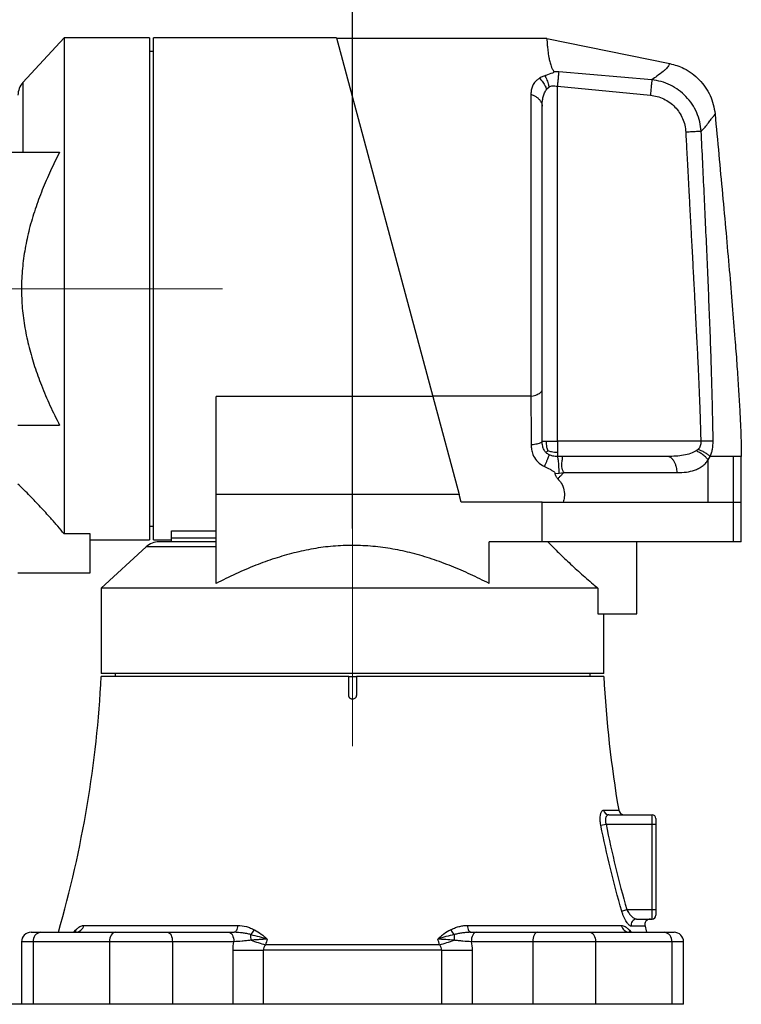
# Model space of a CAD drawing. Header units: millimetres. Extents: x 160 to 223, y 83 to 228.
# Tile 3 of 13: x 203 to 223, y 83 to 111. Entities that reach past the tile are written whole.
import ezdxf

# ---------------------------------------------------------------- set-up
doc = ezdxf.new("R2010")
doc.units = ezdxf.units.MM
doc.linetypes.add('CENTERX2', pattern=[20.32, 12.7, -2.54, 2.54, -2.54])
doc.layers.add('10', color=7, linetype='Continuous')
doc.styles.add('SLDTEXTSTYLE0', font='TXT', dxfattribs={"width": 0.7})
doc.dimstyles.new('SLDDIMSTYLE0', dxfattribs={"dimtxt": 3.950146, "dimasz": 2.5, "dimexe": 0, "dimexo": 0.0625, "dimgap": 0.987537, "dimtad": 2, "dimdec": 1, "dimlfac": 19.17, "dimrnd": 1e-09, "dimzin": 12, "dimdsep": 46, "dimtxsty": 'SLDTEXTSTYLE0', "dimsah": 1, "dimcen": 0.09, "dimadec": 0, "dimazin": 3, "dimtfac": 1, "dimtofl": 0, "dimtmove": 0, "dimatfit": 3, "dimfxl": 0, "dimfrac": 2, "dimtolj": 1, "dimtzin": 12, "dimarcsym": 0})
doc.dimstyles.new('SLDDIMSTYLE2', dxfattribs={"dimtxt": 3.950146, "dimasz": 2.5, "dimexe": 0, "dimexo": 0.0625, "dimgap": 0.987537, "dimtad": 2, "dimdec": 1, "dimlfac": 19.17, "dimrnd": 1e-09, "dimzin": 12, "dimdsep": 46, "dimtxsty": 'SLDTEXTSTYLE0', "dimsah": 1, "dimcen": 0.09, "dimadec": 0, "dimazin": 3, "dimtfac": 1, "dimtdec": 1, "dimtofl": 0, "dimtmove": 0, "dimatfit": 3, "dimfxl": 0, "dimfrac": 2, "dimtolj": 1, "dimtzin": 12, "dimarcsym": 0})

# ---------------------------------------------------------------- blocks, each defined once
blk = doc.blocks.new('_D')
at = {"layer": '10'}
for p, q in [((203.074, 103.189), (177.659, 103.189)), ((179.659, 103.189), (179.659, 83.491)), ((203.543, 83.491), (177.659, 83.491))]:
    blk.add_line(p, q, dxfattribs=at)
for points in [[(179.659, 103.189), (179.309, 100.689), (180.009, 100.689)], [(179.659, 83.491), (180.009, 85.991), (179.309, 85.991)]]:
    blk.add_solid(points, dxfattribs=at)
at = {"layer": '10', "insert": (174.884, 89.527), "char_height": 3.7042, "attachment_point": 1, "rotation": 90, "style": 'SLDTEXTSTYLE0'}
blk.add_mtext('377.6', dxfattribs=at)
blk = doc.blocks.new('_D_4')
at = {"layer": '10'}
for p, q in [((199.842, 206.588), (199.842, 176.496)), ((212.649, 96.593), (212.649, 180.496)), ((199.842, 178.496), (189.878, 178.496)), ((199.842, 178.496), (212.649, 178.496))]:
    blk.add_line(p, q, dxfattribs=at)
for points in [[(199.842, 178.496), (202.342, 178.146), (202.342, 178.846)], [(212.649, 178.496), (210.149, 178.846), (210.149, 178.146)]]:
    blk.add_solid(points, dxfattribs=at)
at = {"layer": '10', "insert": (189.878, 183.271), "char_height": 3.7042, "attachment_point": 1, "style": 'SLDTEXTSTYLE0'}
blk.add_mtext('245.5', dxfattribs=at)

msp = doc.modelspace()

# ---------------------------------------------------------------- linework, layer by layer
at = {"color": 7, "linetype": 'Continuous', "lineweight": 25}
for p, q in [((204.71988, 110.10041), (203.58316, 108.86787)), ((207.0673, 110.10041), (204.71988, 110.10041)), ((204.71988, 110.10041), (204.71988, 96.43787)), ((207.0673, 110.10041), (207.0673, 96.27672)), ((212.20913, 110.10041), (207.17163, 110.10041)), ((207.17163, 103.18857), (207.17163, 110.10041)), ((212.20913, 110.10041), (214.85697, 100.21853)), ((217.99356, 110.07432), (212.21612, 110.07432)), ((217.99356, 110.07432), (221.3735, 109.38746)), ((207.17163, 109.72221), (207.0673, 109.72221)), ((218.31919, 109.15645), (218.1893, 109.1621)), ((220.88321, 108.94367), (218.31919, 109.15645)), ((203.58316, 108.86787), (203.58316, 106.94443)), ((217.98491, 108.68064), (218.05353, 108.7481)), ((218.28253, 98.98929), (218.28253, 108.76484)), ((218.28253, 108.76484), (220.84109, 108.5183)), ((202.13772, 106.94443), (204.58998, 106.94443)), ((207.17163, 96.27672), (207.17163, 103.18857)), ((214.85697, 100.21853), (208.89307, 100.21853)), ((208.89307, 97.52868), (208.89307, 100.21853)), ((217.55587, 100.22973), (214.85397, 100.22973)), ((214.85697, 100.21853), (215.57772, 97.52868)), ((203.44497, 99.4327), (204.58998, 99.4327)), ((222.22777, 98.98929), (218.28253, 98.98929)), ((222.15427, 98.76726), (222.10491, 98.72571)), ((218.42432, 98.57198), (218.28253, 98.57198)), ((222.43346, 98.47676), (222.48695, 98.57198)), ((222.43346, 97.31689), (222.43346, 98.47676)), ((223.13052, 97.31689), (223.13052, 98.57198)), ((223.34252, 97.31689), (223.34252, 98.57198)), ((218.33122, 98.1131), (218.46429, 98.12776)), ((218.22044, 98.1068), (218.33122, 98.1131)), ((215.57772, 97.52868), (208.89307, 97.52868)), ((208.89307, 95.07642), (208.89307, 97.52868)), ((215.63446, 97.31689), (215.57772, 97.52868)), ((217.86542, 97.31689), (215.63446, 97.31689)), ((217.86542, 96.22143), (217.86542, 97.31689)), ((217.86542, 97.31689), (223.1307, 97.31689)), ((223.1307, 96.22143), (223.1307, 97.31689)), ((223.1307, 97.31689), (223.34273, 97.31689)), ((223.34273, 96.22143), (223.34273, 97.31689)), ((207.0673, 96.65492), (207.17163, 96.65492)), ((207.67241, 96.32735), (207.67241, 96.52841)), ((207.67241, 96.52841), (208.89307, 96.52841)), ((205.42724, 96.43787), (204.71988, 96.43787)), ((205.42724, 95.37036), (205.42724, 96.43787)), ((205.42724, 96.27672), (207.0673, 96.27672)), ((207.17163, 96.27672), (207.67241, 96.27672)), ((207.67241, 96.22143), (207.67241, 96.32735)), ((208.89307, 96.32735), (207.67241, 96.32735)), ((206.96963, 96.08325), (205.73709, 94.94652)), ((208.89307, 96.08325), (206.96963, 96.08325)), ((208.89307, 96.22143), (207.32329, 96.22143)), ((217.86542, 96.22143), (216.4048, 96.22143)), ((216.4048, 95.07642), (216.4048, 96.22143)), ((223.1307, 96.22143), (217.86542, 96.22143)), ((220.46714, 94.23917), (220.46714, 96.22143)), ((223.34273, 96.22143), (223.1307, 96.22143)), ((203.44497, 95.37036), (205.42724, 95.37036)), ((205.73709, 94.94652), (205.73709, 92.5991)), ((219.39964, 94.94652), (205.73709, 94.94652)), ((219.39964, 94.94652), (219.39964, 94.23917)), ((219.39964, 94.23917), (220.46714, 94.23917)), ((219.56078, 92.5991), (219.56078, 94.23917)), ((212.64894, 92.5991), (205.73709, 92.5991)), ((212.54461, 92.51564), (205.73709, 92.51564)), ((206.11529, 92.5991), (206.11529, 92.51564)), ((212.54461, 92.51564), (212.75327, 92.51564)), ((219.56078, 92.5991), (212.64894, 92.5991)), ((219.56078, 92.51564), (212.75327, 92.51564)), ((219.18258, 92.51564), (219.18258, 92.5991)), ((219.55672, 88.83761), (219.97057, 88.83761)), ((219.70224, 88.70761), (220.89098, 88.70761)), ((220.89098, 88.44678), (220.89098, 88.70761)), ((219.48021, 88.41819), (219.62231, 88.44678)), ((219.62231, 88.44678), (220.89098, 88.44678)), ((220.89098, 88.44678), (220.99531, 88.44678)), ((220.89098, 86.09936), (220.89098, 88.44678)), ((220.99531, 88.60328), (220.99531, 88.44678)), ((220.99531, 88.44678), (220.99531, 86.09936)), ((220.05265, 86.05898), (220.19381, 86.09936)), ((220.19381, 86.09936), (220.89098, 86.09936)), ((220.89098, 86.09936), (220.99531, 86.09936)), ((220.89098, 85.83854), (220.89098, 86.09936)), ((220.99531, 86.09936), (220.99531, 85.94287)), ((205.25608, 85.6636), (209.49256, 85.6636)), ((215.80531, 85.6636), (220.04179, 85.6636)), ((220.46127, 85.83854), (220.89098, 85.83854)), ((203.80395, 85.47339), (204.07024, 85.47339)), ((204.07024, 85.47339), (206.12108, 85.47339)), ((204.98316, 85.47339), (205.04042, 85.54112)), ((206.12108, 85.47339), (207.56286, 85.47339)), ((207.56286, 85.47339), (209.25171, 85.47339)), ((216.04616, 85.47339), (217.73501, 85.47339)), ((217.73501, 85.47339), (219.17679, 85.47339)), ((219.17679, 85.47339), (221.22763, 85.47339)), ((220.25745, 85.54112), (220.3147, 85.47339)), ((220.69418, 85.63956), (220.3177, 85.63956)), ((221.22763, 85.47339), (221.49392, 85.47339)), ((203.54312, 85.21256), (203.54312, 83.49112)), ((203.86268, 85.21256), (203.54312, 85.21256)), ((205.96314, 85.21256), (203.86268, 85.21256)), ((203.86268, 85.21256), (203.86268, 83.49112)), ((205.96314, 85.21256), (205.96314, 83.49112)), ((207.69328, 85.21256), (205.96314, 85.21256)), ((207.69328, 85.21256), (207.69328, 83.49112)), ((209.38212, 85.21256), (207.69328, 85.21256)), ((215.04447, 85.12918), (210.2534, 85.12918)), ((217.6046, 85.21256), (215.91575, 85.21256)), ((219.33473, 85.21256), (217.6046, 85.21256)), ((217.6046, 85.21256), (217.6046, 83.49112)), ((219.33473, 85.21256), (219.33473, 83.49112)), ((221.43519, 85.21256), (219.33473, 85.21256)), ((221.43519, 85.21256), (221.43519, 83.49112)), ((221.75475, 85.21256), (221.43519, 85.21256)), ((221.75475, 83.49112), (221.75475, 85.21256)), ((209.36149, 83.49112), (209.36149, 84.97906)), ((209.36149, 84.97906), (210.19478, 84.97906)), ((210.19478, 84.97906), (210.19478, 83.49112)), ((215.10309, 84.97906), (210.19478, 84.97906)), ((215.10309, 83.49112), (215.10309, 84.97906)), ((215.10309, 84.97906), (215.93638, 84.97906)), ((215.93638, 84.97906), (215.93638, 83.49112)), ((203.86268, 83.49112), (203.54312, 83.49112)), ((205.96314, 83.49112), (203.86268, 83.49112)), ((207.69328, 83.49112), (205.96314, 83.49112)), ((209.36149, 83.49112), (207.69328, 83.49112)), ((210.19478, 83.49112), (209.36149, 83.49112)), ((215.10309, 83.49112), (210.19478, 83.49112)), ((215.93638, 83.49112), (215.10309, 83.49112)), ((217.6046, 83.49112), (215.93638, 83.49112)), ((219.33473, 83.49112), (217.6046, 83.49112)), ((221.43519, 83.49112), (219.33473, 83.49112)), ((221.75475, 83.49112), (221.43519, 83.49112))]:
    msp.add_line(p, q, dxfattribs=at)
at = {"color": 7, "linetype": 'Continuous', "lineweight": 25, "flags": 128}
for points in [[(209.49256, 85.6636), (209.4868, 85.62401), (209.4786, 85.5873), (209.46818, 85.55445), (209.45581, 85.52631), (209.44183, 85.50362), (209.42659, 85.48697), (209.4105, 85.4768), (209.39397, 85.47339)], [(215.80531, 85.6636), (215.81108, 85.62401), (215.81928, 85.5873), (215.82969, 85.55445), (215.84206, 85.52631), (215.85604, 85.50362), (215.87128, 85.48697), (215.88737, 85.4768), (215.9039, 85.47339)], [(206.12108, 85.47339), (206.09027, 85.46837), (206.06064, 85.45353), (206.03334, 85.42943), (206.0094, 85.39699), (205.98976, 85.35747), (205.97516, 85.31237), (205.96618, 85.26345), (205.96314, 85.21256)], [(207.56286, 85.47339), (207.58831, 85.46837), (207.61277, 85.45353), (207.63532, 85.42943), (207.65508, 85.39699), (207.6713, 85.35747), (207.68335, 85.31237), (207.69077, 85.26345), (207.69328, 85.21256)], [(209.25171, 85.47339), (209.27715, 85.46837), (209.30162, 85.45353), (209.32416, 85.42943), (209.34393, 85.39699), (209.36014, 85.35747), (209.37219, 85.31237), (209.37962, 85.26345), (209.38212, 85.21256)], [(216.04616, 85.47339), (216.02072, 85.46837), (215.99625, 85.45353), (215.97371, 85.42943), (215.95395, 85.39699), (215.93773, 85.35747), (215.92568, 85.31237), (215.91826, 85.26345), (215.91575, 85.21256)], [(217.73501, 85.47339), (217.70957, 85.46837), (217.6851, 85.45353), (217.66255, 85.42943), (217.64279, 85.39699), (217.62657, 85.35747), (217.61452, 85.31237), (217.6071, 85.26345), (217.6046, 85.21256)], [(219.17679, 85.47339), (219.2076, 85.46837), (219.23723, 85.45353), (219.26454, 85.42943), (219.28847, 85.39699), (219.30811, 85.35747), (219.32271, 85.31237), (219.3317, 85.26345), (219.33473, 85.21256)]]:
    msp.add_lwpolyline(points, dxfattribs=at)
at = {"color": 7, "linetype": 'Continuous', "lineweight": 25}
for centre, radius, start, end in [((203.96662, 108.51421), 0.52165, 137.315764, 180), ((207.32329, 95.69978), 0.52165, 90, 132.684236), ((174.48018, 94.13635), 31.2989, 343.931775, 357.031795), ((250.81769, 94.13635), 31.2989, 182.968205, 189.746827), ((219.70577, 88.85801), 0.15044, 187.793491, 268.653268), ((220.12481, 88.8641), 0.15649, 189.746827, 270), ((220.89098, 88.60328), 0.10433, 0, 90), ((220.89098, 85.94287), 0.10433, 270, 0), ((205.01808, 85.71725), 0.24396, 271.661478, 347.297898), ((220.27979, 85.71725), 0.24396, 192.702102, 268.338522), ((220.46639, 85.68356), 0.15506, 91.89271, 196.483995), ((220.8448, 85.68204), 0.15649, 90, 195.751906), ((203.80395, 85.21256), 0.26082, 90, 180), ((204.10029, 85.23647), 0.23881, 97.227907, 185.746371), ((204.8466, 85.56021), 0.19476, 333.041193, 354.375206), ((209.53023, 85.76603), 0.47581, 312.040038, 331.791191), ((208.23, 85.24072), 1.62796, 0.535503, 6.062554), ((215.76764, 85.76603), 0.47581, 208.208809, 227.959962), ((217.06787, 85.24072), 1.62796, 173.937446, 179.464497), ((220.45128, 85.56021), 0.19476, 185.624794, 206.958807), ((250.81769, 94.13635), 31.2989, 195.751906, 196.068225), ((221.19758, 85.23647), 0.23881, 354.253629, 82.772093), ((221.49392, 85.21256), 0.26082, 0, 90), ((211.64577, 90.15425), 5.21441, 249.94803, 254.512789), ((213.6521, 90.15425), 5.21441, 285.487211, 290.05197)]:
    msp.add_arc(centre, radius, start, end, dxfattribs=at)
for points, knots in [([(217.99356, 110.07432), (217.99373, 110.07031), (217.99407, 110.06227), (217.99829, 109.99729), (218.00593, 109.89375), (218.02019, 109.74745), (218.04203, 109.59011), (218.07234, 109.44243), (218.10359, 109.33723), (218.14093, 109.24266), (218.17311, 109.18903), (218.18925, 109.16213)], [0, 0, 0, 0, 0.14878041, 0.29847371, 0.44725528, 0.59696554, 0.75035367, 0.82778849, 0.90519242, 0.9524614, 1, 1, 1, 1]), ([(221.3735, 109.38746), (221.37013, 109.38209), (221.36505, 109.374), (221.34173, 109.32574), (221.31257, 109.2808), (221.2598, 109.22994), (221.1705, 109.15387), (221.05462, 109.05956), (220.93053, 108.97567), (220.88321, 108.94367)], [0, 0, 0, 0, 0.22183177, 0.33355421, 0.44524112, 0.55072404, 0.65623003, 0.86889576, 1, 1, 1, 1]), ([(221.3735, 109.38746), (221.44056, 109.3711), (221.57467, 109.33838), (221.78304, 109.24906), (221.99268, 109.1209), (222.1924, 108.9468), (222.35966, 108.74128), (222.48995, 108.51094), (222.58212, 108.26188), (222.60732, 108.08753), (222.61992, 108.00035)], [0, 0, 0, 0, 0.10362275, 0.20724551, 0.33937126, 0.47149701, 0.60362275, 0.7357485, 0.86787425, 1, 1, 1, 1]), ([(217.78964, 108.98398), (217.76349, 108.96631), (217.71048, 108.93049), (217.64369, 108.85717), (217.59135, 108.76468), (217.56072, 108.65534), (217.55745, 108.57856), (217.55587, 108.54141)], [0, 0, 0, 0, 0.15451525, 0.31324525, 0.54294704, 0.77889815, 1, 1, 1, 1]), ([(217.93964, 109.04995), (217.92188, 109.04403), (217.8856, 109.03193), (217.83524, 109.00985), (217.8049, 108.99263), (217.78964, 108.98398)], [0, 0, 0, 0, 0.322913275, 0.659655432, 1, 1, 1, 1]), ([(217.78964, 108.98398), (217.81484, 108.9579), (217.87052, 108.90026), (217.94048, 108.79545), (217.97092, 108.71677), (217.98491, 108.68064)], [0, 0, 0, 0, 0.30882658, 0.68256302, 1, 1, 1, 1]), ([(217.93952, 109.04991), (217.95435, 109.02271), (217.98974, 108.95784), (218.02717, 108.85186), (218.04641, 108.77613), (218.05353, 108.7481)], [0, 0, 0, 0, 0.31256631, 0.74553481, 1, 1, 1, 1]), ([(218.18934, 109.1621), (218.19007, 109.16048), (218.19153, 109.15725), (218.18902, 109.15117), (218.17649, 109.14012), (218.10187, 109.10883), (218.01403, 109.08271), (217.94853, 109.05385), (217.93953, 109.04988)], [0, 0, 0, 0, 0.02894557, 0.05781035, 0.1066721, 0.24886556, 0.89680495, 1, 1, 1, 1]), ([(218.31919, 109.15645), (218.3173, 109.13632), (218.31321, 109.09261), (218.30391, 108.9932), (218.29342, 108.88118), (218.28597, 108.80154), (218.28253, 108.76484)], [0, 0, 0, 0, 0.23032922, 0.5, 0.76967078, 1, 1, 1, 1]), ([(218.05353, 108.7481), (218.06888, 108.7545), (218.10023, 108.76758), (218.17769, 108.77722), (218.23951, 108.76992), (218.28253, 108.76484)], [0, 0, 0, 0, 0.22584007, 0.46130068, 1, 1, 1, 1]), ([(220.88321, 108.94367), (220.88159, 108.92732), (220.87804, 108.89151), (220.86745, 108.78451), (220.85474, 108.65618), (220.84537, 108.56152), (220.84109, 108.5183)], [0, 0, 0, 0, 0.22828105, 0.5, 0.77171895, 1, 1, 1, 1]), ([(222.24119, 107.5213), (222.23098, 107.60957), (222.21057, 107.78605), (222.12271, 108.03988), (221.99521, 108.2757), (221.82698, 108.48584), (221.62496, 108.6632), (221.39504, 108.80141), (221.14589, 108.90069), (220.97063, 108.92937), (220.88321, 108.94367)], [0, 0, 0, 0, 0.12471589, 0.24936084, 0.37491314, 0.50004474, 0.62565531, 0.75067576, 0.87563785, 1, 1, 1, 1]), ([(217.55587, 108.54141), (217.55574, 108.40244), (217.5555, 108.13949), (217.55523, 107.7034), (217.55562, 107.25593), (217.55587, 106.77949), (217.55548, 106.27857), (217.55522, 105.75614), (217.55561, 105.21609), (217.55587, 104.66196), (217.55549, 104.0977), (217.55522, 103.52714), (217.5556, 102.95424), (217.55588, 102.383), (217.55548, 101.82143), (217.55535, 101.27351), (217.55573, 100.74095), (217.55582, 100.40005), (217.55587, 100.22973)], [0, 0, 0, 0, 0.06981019, 0.13209741, 0.19438462, 0.25667119, 0.31895775, 0.38124431, 0.44353086, 0.50581737, 0.56810388, 0.63039038, 0.69267689, 0.7549634, 0.81724991, 0.87813291, 0.93911699, 1, 1, 1, 1]), ([(217.55587, 108.54141), (217.56124, 108.53975), (217.59497, 108.52934), (217.65528, 108.50312), (217.72884, 108.4557), (217.79004, 108.39849), (217.83374, 108.33672), (217.86027, 108.27569), (217.86364, 108.23564), (217.86521, 108.217)], [0, 0, 0, 0, 0.031572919, 0.198513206, 0.375055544, 0.551597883, 0.718538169, 0.868985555, 1, 1, 1, 1]), ([(217.86521, 108.217), (217.86647, 108.26103), (217.86887, 108.34572), (217.89183, 108.46979), (217.92542, 108.5838), (217.96585, 108.64962), (217.98491, 108.68064)], [0, 0, 0, 0, 0.28427415, 0.5467744, 0.78640292, 1, 1, 1, 1]), ([(220.84109, 108.5183), (220.90482, 108.50887), (221.03176, 108.49008), (221.21219, 108.4202), (221.37799, 108.32243), (221.52293, 108.19515), (221.64335, 108.04441), (221.73336, 107.87419), (221.7949, 107.69068), (221.8078, 107.563), (221.81428, 107.49891)], [0, 0, 0, 0, 0.12554671, 0.25003642, 0.37515199, 0.49993831, 0.62472157, 0.74994352, 0.87448012, 1, 1, 1, 1]), ([(217.86521, 100.40906), (217.86521, 100.57314), (217.86521, 100.90168), (217.86521, 101.41582), (217.86521, 101.94078), (217.86521, 102.47442), (217.86521, 103.01296), (217.86521, 103.55314), (217.86521, 104.09081), (217.86521, 104.62177), (217.86521, 105.14278), (217.86521, 105.65048), (217.86521, 106.14128), (217.86521, 106.61102), (217.86521, 107.05714), (217.86521, 107.47586), (217.86521, 107.8676), (217.86521, 108.10062), (217.86521, 108.217)], [0, 0, 0, 0, 0.06242905, 0.12500291, 0.18756941, 0.25000003, 0.31242464, 0.37500001, 0.43756939, 0.49999999, 0.56242459, 0.62499997, 0.68756935, 0.74999995, 0.81242458, 0.87499707, 0.93756796, 1, 1, 1, 1]), ([(222.24119, 107.5213), (222.27752, 107.56001), (222.3513, 107.63861), (222.43882, 107.75604), (222.51426, 107.8607), (222.56094, 107.9214), (222.58038, 107.93942), (222.58485, 107.94226), (222.58485, 107.94226)], [0, 0, 0, 0, 0.219399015, 0.445486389, 0.671598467, 0.897211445, 0.999998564, 1, 1, 1, 1]), ([(222.58485, 107.94226), (222.58485, 107.94226), (222.59582, 107.96128), (222.61402, 107.99229), (222.61795, 107.99766), (222.61992, 108.00035)], [0, 0, 0, 0, 0.000002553, 0.499283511, 1, 1, 1, 1]), ([(222.61992, 108.00035), (222.65478, 107.62885), (222.72389, 106.89253), (222.82491, 105.80117), (222.92133, 104.73946), (223.01158, 103.71717), (223.09414, 102.7441), (223.16281, 101.88851), (223.21801, 101.14975), (223.26078, 100.52554), (223.29558, 99.95329), (223.32121, 99.43774), (223.33856, 98.98362), (223.34127, 98.70181), (223.34252, 98.57198)], [0, 0, 0, 0, 0.118351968, 0.234583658, 0.347649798, 0.45650552, 0.560106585, 0.657409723, 0.728765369, 0.795085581, 0.855867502, 0.910610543, 0.958817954, 1, 1, 1, 1]), ([(222.24119, 107.5213), (222.22479, 107.52044), (222.18887, 107.51856), (222.08149, 107.51293), (221.95267, 107.50617), (221.85766, 107.50118), (221.81428, 107.49891)], [0, 0, 0, 0, 0.228277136, 0.5, 0.771722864, 1, 1, 1, 1]), ([(221.81428, 107.49891), (221.81878, 107.41322), (221.82829, 107.23236), (221.84339, 106.94686), (221.86005, 106.63293), (221.87828, 106.29057), (221.89807, 105.91978), (221.91977, 105.51431), (221.94251, 105.09024), (221.96521, 104.66638), (221.98615, 104.27494), (222.0048, 103.92579), (222.02077, 103.62608), (222.03603, 103.33899), (222.05309, 103.01613), (222.07223, 102.65025), (222.09181, 102.27089), (222.10968, 101.91917), (222.12583, 101.59507), (222.14141, 101.27554), (222.15804, 100.9232), (222.1762, 100.51808), (222.19399, 100.08957), (222.209, 99.68136), (222.22055, 99.3198), (222.22548, 99.09427), (222.22777, 98.98929)], [0, 0, 0, 0, 0.03021462, 0.06377117, 0.10066966, 0.14091007, 0.18449242, 0.23141671, 0.28388675, 0.33402877, 0.38087902, 0.42191771, 0.45714484, 0.4865604, 0.52315159, 0.57098542, 0.6155703, 0.65690625, 0.6949933, 0.72983148, 0.7695537, 0.81919352, 0.87262499, 0.92056896, 0.96302668, 1, 1, 1, 1]), ([(222.56873, 98.9957), (222.55771, 99.56662), (222.5357, 100.70645), (222.47268, 102.41344), (222.40138, 104.11713), (222.32297, 105.81949), (222.26845, 106.95409), (222.24119, 107.5213)], [0, 0, 0, 0, 0.20075867, 0.40080372, 0.60062758, 0.80034385, 1, 1, 1, 1]), ([(204.58998, 106.94443), (204.50545, 106.77476), (204.33628, 106.43519), (204.11104, 105.91237), (203.91353, 105.37877), (203.75247, 104.84003), (203.63426, 104.29643), (203.5614, 103.75077), (203.53422, 103.20106), (203.55615, 102.65226), (203.62888, 102.10857), (203.74487, 101.57237), (203.89867, 101.04554), (204.09199, 100.51237), (204.32111, 99.97353), (204.50035, 99.61298), (204.58998, 99.4327)], [0, 0, 0, 0, 0.07222735, 0.144555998, 0.216816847, 0.288951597, 0.358652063, 0.428597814, 0.498498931, 0.56813831, 0.637602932, 0.707266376, 0.777010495, 0.84658542, 0.923286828, 1, 1, 1, 1]), ([(217.55587, 100.22973), (217.56124, 100.23065), (217.59497, 100.23641), (217.65528, 100.2509), (217.72884, 100.27711), (217.79004, 100.30873), (217.83374, 100.34288), (217.86027, 100.37661), (217.86364, 100.39875), (217.86521, 100.40906)], [0, 0, 0, 0, 0.03157292, 0.19851321, 0.37505554, 0.55159788, 0.71853817, 0.86898556, 1, 1, 1, 1]), ([(217.86521, 98.98929), (217.86521, 99.1518), (217.86521, 99.47636), (217.86521, 99.95139), (217.86521, 100.25636), (217.86521, 100.40906)], [0, 0, 0, 0, 0.33364606, 0.66635394, 1, 1, 1, 1]), ([(217.55587, 100.22973), (217.55661, 100.03398), (217.55778, 99.72106), (217.5592, 99.27278), (217.55994, 99.02357), (217.56031, 98.89874)], [0, 0, 0, 0, 0.45467847, 0.726828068, 1, 1, 1, 1]), ([(217.56031, 98.89874), (217.56419, 98.89908), (217.59635, 98.90192), (217.65529, 98.90909), (217.72884, 98.92239), (217.79004, 98.93842), (217.83374, 98.95574), (217.86027, 98.97284), (217.86364, 98.98407), (217.86521, 98.98929)], [0, 0, 0, 0, 0.02308923, 0.19149196, 0.36958086, 0.54766976, 0.71607249, 0.86783783, 1, 1, 1, 1]), ([(218.06049, 98.61707), (218.0314, 98.6345), (217.97301, 98.66949), (217.91086, 98.75529), (217.8715, 98.86354), (217.86743, 98.9449), (217.86521, 98.98929)], [0, 0, 0, 0, 0.21977888, 0.44105389, 0.6949699, 1, 1, 1, 1]), ([(217.86521, 98.98929), (217.86929, 98.98929), (217.87518, 98.98929), (217.92178, 98.98929), (217.95592, 98.98929), (217.97261, 98.98929)], [0, 0, 0, 0, 0.53462891, 0.77246848, 1, 1, 1, 1]), ([(217.97261, 98.98929), (217.99196, 98.98929), (218.03152, 98.98929), (218.13522, 98.98929), (218.22228, 98.98929), (218.28253, 98.98929)], [0, 0, 0, 0, 0.227531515, 0.465371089, 1, 1, 1, 1]), ([(217.97261, 98.98929), (217.97474, 98.93537), (217.97837, 98.84328), (218.01082, 98.76392), (218.02427, 98.73103)], [0, 0, 0, 0, 0.58550319, 1, 1, 1, 1]), ([(218.28253, 98.98929), (218.28253, 98.92904), (218.28253, 98.84198), (218.28253, 98.73828), (218.28253, 98.69872), (218.28253, 98.67938)], [0, 0, 0, 0, 0.534628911, 0.772468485, 1, 1, 1, 1]), ([(222.22777, 98.98929), (222.22769, 98.9672), (222.22753, 98.92463), (222.21454, 98.86402), (222.19081, 98.81014), (222.16647, 98.78157), (222.15427, 98.76726)], [0, 0, 0, 0, 0.26889258, 0.5181315, 0.75862549, 1, 1, 1, 1]), ([(222.56873, 98.9957), (222.54778, 98.9953), (222.50262, 98.99446), (222.41572, 98.99282), (222.32223, 98.99107), (222.25771, 98.98986), (222.22777, 98.98929)], [0, 0, 0, 0, 0.23202326, 0.5, 0.76797674, 1, 1, 1, 1]), ([(222.48695, 98.57198), (222.50016, 98.60395), (222.52656, 98.66788), (222.56162, 98.80865), (222.56589, 98.92111), (222.56873, 98.9957)], [0, 0, 0, 0, 0.25195868, 0.50384872, 1, 1, 1, 1]), ([(217.56031, 98.89874), (217.5625, 98.85319), (217.56687, 98.76217), (217.6086, 98.60923), (217.70012, 98.4527), (217.8229, 98.34901), (217.90417, 98.30877), (217.92568, 98.29812)], [0, 0, 0, 0, 0.18580548, 0.37126895, 0.63763435, 0.90409786, 1, 1, 1, 1]), ([(217.97261, 98.67938), (217.97474, 98.6815), (217.97837, 98.68514), (218.01082, 98.71758), (218.02427, 98.73103)], [0, 0, 0, 0, 0.58550319, 1, 1, 1, 1]), ([(218.28253, 98.67938), (218.22861, 98.6815), (218.13652, 98.68514), (218.05716, 98.71758), (218.02427, 98.73103)], [0, 0, 0, 0, 0.58550319, 1, 1, 1, 1]), ([(218.28253, 98.67938), (218.28253, 98.66268), (218.28253, 98.62854), (218.28253, 98.58195), (218.28253, 98.57605), (218.28253, 98.57198)], [0, 0, 0, 0, 0.22753152, 0.46537109, 1, 1, 1, 1]), ([(222.10491, 98.72571), (222.05357, 98.69888), (221.94302, 98.64109), (221.7488, 98.60256), (221.53683, 98.57591), (221.38977, 98.57331), (221.31404, 98.57198)], [0, 0, 0, 0, 0.21012968, 0.45239473, 0.71803961, 1, 1, 1, 1]), ([(222.43346, 98.47676), (222.41477, 98.49928), (222.37434, 98.54796), (222.29073, 98.61756), (222.19888, 98.68092), (222.13463, 98.71155), (222.10491, 98.72571)], [0, 0, 0, 0, 0.23124377, 0.5, 0.76875623, 1, 1, 1, 1]), ([(222.48695, 98.57198), (222.46732, 98.5894), (222.42495, 98.62702), (222.34022, 98.68113), (222.24804, 98.73086), (222.18395, 98.75574), (222.15427, 98.76726)], [0, 0, 0, 0, 0.23160081, 0.5, 0.76839919, 1, 1, 1, 1]), ([(217.92567, 98.29809), (217.92871, 98.30452), (217.94498, 98.33889), (217.97335, 98.40006), (218.00674, 98.47441), (218.03367, 98.53712), (218.05174, 98.58251), (218.06133, 98.61058), (218.06076, 98.61501), (218.06049, 98.61707)], [0, 0, 0, 0, 0.038193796, 0.204181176, 0.380317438, 0.5564537, 0.722441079, 0.871199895, 1, 1, 1, 1]), ([(218.28253, 98.57198), (218.24113, 98.57341), (218.16482, 98.57604), (218.09353, 98.60405), (218.06091, 98.61686)], [0, 0, 0, 0, 0.54254041, 1, 1, 1, 1]), ([(218.33122, 98.1131), (218.33114, 98.13757), (218.33095, 98.19018), (218.32823, 98.27106), (218.32353, 98.35338), (218.31681, 98.42988), (218.30865, 98.49367), (218.29977, 98.53923), (218.29099, 98.56684), (218.28522, 98.57035), (218.28253, 98.57198)], [0, 0, 0, 0, 0.1044887, 0.22473239, 0.35843211, 0.5, 0.64156789, 0.77526761, 0.8955113, 1, 1, 1, 1]), ([(218.46626, 98.12857), (218.45231, 98.15437), (218.42439, 98.20596), (218.40805, 98.28986), (218.40621, 98.36579), (218.41369, 98.45474), (218.42733, 98.52262), (218.4303, 98.56496), (218.42632, 98.56963), (218.42432, 98.57198)], [0, 0, 0, 0, 0.12479564, 0.24966562, 0.37708457, 0.4997382, 0.74912414, 0.87378418, 1, 1, 1, 1]), ([(221.31404, 98.57198), (221.17227, 98.57198), (220.88856, 98.57198), (220.42868, 98.57198), (219.94922, 98.57198), (219.45246, 98.57198), (218.94367, 98.57198), (218.59783, 98.57198), (218.42432, 98.57198)], [0, 0, 0, 0, 0.16583944, 0.33187133, 0.49951762, 0.66609819, 0.83248332, 1, 1, 1, 1]), ([(221.57778, 98.12857), (221.57685, 98.15256), (221.57484, 98.20408), (221.55906, 98.28258), (221.53307, 98.36206), (221.49666, 98.4356), (221.45292, 98.4968), (221.40565, 98.5405), (221.35896, 98.56703), (221.32831, 98.5704), (221.31404, 98.57198)], [0, 0, 0, 0, 0.10482087, 0.22518948, 0.35875358, 0.5, 0.64124642, 0.77481052, 0.89517913, 1, 1, 1, 1]), ([(221.57778, 98.12857), (221.66391, 98.1311), (221.83087, 98.13601), (222.0253, 98.17992), (222.16745, 98.23908), (222.26776, 98.30009), (222.35889, 98.37657), (222.40911, 98.44404), (222.43346, 98.47676)], [0, 0, 0, 0, 0.26279215, 0.5094562, 0.6335867, 0.75694034, 0.88213852, 1, 1, 1, 1]), ([(223.13052, 98.57198), (223.03446, 98.57198), (222.84181, 98.57198), (222.60546, 98.57198), (222.48695, 98.57198)], [0, 0, 0, 0, 0.49857464, 1, 1, 1, 1]), ([(217.92566, 98.29807), (217.97867, 98.27405), (218.05672, 98.2387), (218.15017, 98.17891), (218.20496, 98.14387), (218.21804, 98.11258), (218.22046, 98.1068)], [0, 0, 0, 0, 0.48640524, 0.71609883, 0.94756059, 1, 1, 1, 1]), ([(218.46461, 98.12807), (218.44065, 98.10411), (218.40068, 98.06415), (218.34354, 98.007), (218.31036, 97.97381), (218.29319, 97.95664)], [0, 0, 0, 0, 0.41954792, 0.69959312, 1, 1, 1, 1]), ([(218.46626, 98.12857), (218.65367, 98.12857), (219.02808, 98.12857), (219.57847, 98.12857), (220.1141, 98.12857), (220.62903, 98.12857), (221.1216, 98.12857), (221.42599, 98.12857), (221.57778, 98.12857)], [0, 0, 0, 0, 0.16803844, 0.33572017, 0.50288702, 0.66939781, 0.8351332, 1, 1, 1, 1]), ([(218.2932, 97.95667), (218.27671, 97.97815), (218.24212, 98.02322), (218.22787, 98.07817), (218.22042, 98.10693)], [0, 0, 0, 0, 0.47667947, 1, 1, 1, 1]), ([(218.29316, 97.95662), (218.32629, 97.91957), (218.40495, 97.83158), (218.47341, 97.65489), (218.48555, 97.46996), (218.45433, 97.36077), (218.44179, 97.31689)], [0, 0, 0, 0, 0.21458131, 0.50964288, 0.8029478, 1, 1, 1, 1]), ([(204.71988, 96.43787), (204.65972, 96.50938), (204.53864, 96.65334), (204.32058, 96.90307), (204.06601, 97.18396), (203.81818, 97.44368), (203.60987, 97.65346), (203.50008, 97.7597), (203.44497, 97.81303)], [0, 0, 0, 0, 0.14931645, 0.3005428, 0.51779873, 0.73989646, 0.86942938, 1, 1, 1, 1]), ([(216.4048, 95.07642), (216.23513, 95.16095), (215.89556, 95.33012), (215.37274, 95.55536), (214.83914, 95.75287), (214.3004, 95.91393), (213.7568, 96.03214), (213.21114, 96.105), (212.66143, 96.13218), (212.11263, 96.11025), (211.56894, 96.03753), (211.03274, 95.92153), (210.50591, 95.76773), (209.97274, 95.57441), (209.4339, 95.34529), (209.07335, 95.16605), (208.89307, 95.07642)], [0, 0, 0, 0, 0.07222735, 0.144556, 0.21681685, 0.2889516, 0.35865206, 0.42859781, 0.49849893, 0.56813831, 0.63760293, 0.70726638, 0.77701049, 0.84658542, 0.92328683, 1, 1, 1, 1]), ([(218.02447, 96.22143), (218.10871, 96.13483), (218.27888, 95.95987), (218.5204, 95.7267), (218.73068, 95.53082), (218.90594, 95.37199), (219.08493, 95.21412), (219.2508, 95.07134), (219.35519, 94.98379), (219.39964, 94.94652)], [0, 0, 0, 0, 0.20416898, 0.4124797, 0.53430597, 0.65612683, 0.78157751, 0.90701213, 1, 1, 1, 1]), ([(212.75327, 91.99399), (212.75327, 91.98711), (212.75259, 91.98034), (212.74995, 91.96702), (212.74795, 91.9604), (212.74272, 91.94777), (212.73952, 91.94179), (212.73197, 91.93045), (212.72756, 91.92508), (212.71314, 91.91064), (212.7015, 91.90285), (212.67638, 91.89242), (212.66264, 91.88967), (212.6422, 91.88966), (212.63528, 91.89033), (212.62188, 91.893), (212.61537, 91.89497), (212.60273, 91.9002), (212.59662, 91.90347), (212.58531, 91.91103), (212.58004, 91.91534), (212.5703, 91.92508), (212.56598, 91.93036), (212.55843, 91.94165), (212.55517, 91.94774), (212.54994, 91.96037), (212.54796, 91.96686), (212.5453, 91.98022), (212.54461, 91.98711), (212.54461, 91.99399)], [0, 0, 0, 0, 0.0625, 0.0625, 0.125, 0.125, 0.1875, 0.1875, 0.25, 0.25, 0.375, 0.375, 0.5, 0.5, 0.5625, 0.5625, 0.625, 0.625, 0.6875, 0.6875, 0.75, 0.75, 0.8125, 0.8125, 0.875, 0.875, 0.9375, 0.9375, 1, 1, 1, 1]), ([(219.48021, 88.41819), (219.47472, 88.44559), (219.47036, 88.47289), (219.46559, 88.51368), (219.46431, 88.52718), (219.46237, 88.55361), (219.46172, 88.5666), (219.46102, 88.59211), (219.46098, 88.60464), (219.46151, 88.62921), (219.46209, 88.64129), (219.46471, 88.67589), (219.4676, 88.69712), (219.47355, 88.72628), (219.47581, 88.73559), (219.48082, 88.75308), (219.48354, 88.76119), (219.49231, 88.78374), (219.49895, 88.79639), (219.51003, 88.81183), (219.51393, 88.81639), (219.5219, 88.82412), (219.526, 88.82733), (219.53863, 88.83502), (219.54747, 88.83761), (219.55672, 88.83761)], [0, 0, 0, 0, 0.125, 0.125, 0.1875, 0.1875, 0.25, 0.25, 0.3125, 0.3125, 0.375, 0.375, 0.5, 0.5, 0.5625, 0.5625, 0.625, 0.625, 0.75, 0.75, 0.8125, 0.8125, 0.875, 0.875, 1, 1, 1, 1]), ([(219.70224, 88.70761), (219.69336, 88.70761), (219.6848, 88.70619), (219.66832, 88.70045), (219.66036, 88.6961), (219.64542, 88.68429), (219.63858, 88.67695), (219.62935, 88.66363), (219.62645, 88.65881), (219.62106, 88.64833), (219.61855, 88.64264), (219.61189, 88.62474), (219.60851, 88.61154), (219.60524, 88.58973), (219.60445, 88.58205), (219.60356, 88.56627), (219.60345, 88.55822), (219.60414, 88.53362), (219.60596, 88.51653), (219.61231, 88.4815), (219.61674, 88.46409), (219.62231, 88.44678)], [0, 0, 0, 0, 0.125, 0.125, 0.25, 0.25, 0.375, 0.375, 0.4375, 0.4375, 0.5, 0.5, 0.625, 0.625, 0.6875, 0.6875, 0.75, 0.75, 0.875, 0.875, 1, 1, 1, 1]), ([(220.3177, 85.63956), (220.31322, 85.63956), (220.30853, 85.6403), (220.29872, 85.64322), (220.29358, 85.64541), (220.27783, 85.65392), (220.26678, 85.66218), (220.24949, 85.67818), (220.2436, 85.68411), (220.2316, 85.69721), (220.22549, 85.70436), (220.20719, 85.7272), (220.19492, 85.74435), (220.17034, 85.78247), (220.15794, 85.80361), (220.13402, 85.84839), (220.12242, 85.87214), (220.10565, 85.90989), (220.10014, 85.92289), (220.08956, 85.94914), (220.08447, 85.96244), (220.06977, 86.00287), (220.06077, 86.03053), (220.05265, 86.05898)], [0, 0, 0, 0, 0.0625, 0.0625, 0.125, 0.125, 0.25, 0.25, 0.3125, 0.3125, 0.375, 0.375, 0.5, 0.5, 0.625, 0.625, 0.75, 0.75, 0.8125, 0.8125, 0.875, 0.875, 1, 1, 1, 1]), ([(220.19381, 86.09936), (220.20239, 86.08061), (220.21186, 86.06272), (220.23221, 86.0283), (220.2432, 86.01166), (220.26589, 85.98042), (220.27756, 85.96584), (220.30144, 85.93851), (220.3137, 85.92575), (220.338, 85.9027), (220.35011, 85.89233), (220.37423, 85.87389), (220.38623, 85.86585), (220.40926, 85.85276), (220.42039, 85.84761), (220.44175, 85.84049), (220.45195, 85.83854), (220.46127, 85.83854)], [0, 0, 0, 0, 0.125, 0.125, 0.25, 0.25, 0.375, 0.375, 0.5, 0.5, 0.625, 0.625, 0.75, 0.75, 0.875, 0.875, 1, 1, 1, 1]), ([(205.04042, 85.54112), (205.05862, 85.55979), (205.07675, 85.57651), (205.11295, 85.6061), (205.13103, 85.61896), (205.1671, 85.64029), (205.18511, 85.64876), (205.21203, 85.65753), (205.22099, 85.65978), (205.23867, 85.66282), (205.24743, 85.6636), (205.25608, 85.6636)], [0, 0, 0, 0, 0.25, 0.25, 0.5, 0.5, 0.75, 0.75, 0.875, 0.875, 1, 1, 1, 1]), ([(209.49256, 85.6636), (209.57365, 85.6636), (209.65189, 85.65127), (209.76627, 85.61937), (209.804, 85.60642), (209.87801, 85.57659), (209.91419, 85.55979), (209.94953, 85.54112)], [0, 0, 0, 0, 0.5, 0.5, 0.75, 0.75, 1, 1, 1, 1]), ([(215.34834, 85.54112), (215.38369, 85.55979), (215.4197, 85.57651), (215.49301, 85.6061), (215.53032, 85.61896), (215.6064, 85.64029), (215.64517, 85.64876), (215.70466, 85.65753), (215.72471, 85.65978), (215.76487, 85.66282), (215.78504, 85.6636), (215.80531, 85.6636)], [0, 0, 0, 0, 0.25, 0.25, 0.5, 0.5, 0.75, 0.75, 0.875, 0.875, 1, 1, 1, 1]), ([(220.04179, 85.6636), (220.07641, 85.6636), (220.11201, 85.65127), (220.16623, 85.61937), (220.1845, 85.60642), (220.22104, 85.57659), (220.23926, 85.55979), (220.25745, 85.54112)], [0, 0, 0, 0, 0.5, 0.5, 0.75, 0.75, 1, 1, 1, 1]), ([(205.04852, 85.47638), (205.04837, 85.47641), (205.04797, 85.47648), (205.03704, 85.47215), (205.02559, 85.47364), (205.02461, 85.47377)], [0, 0, 0, 0, 0.3714216, 0.94580639, 1, 1, 1, 1]), ([(209.84886, 85.41265), (209.81176, 85.42129), (209.77441, 85.42917), (209.69922, 85.44347), (209.6614, 85.44987), (209.54762, 85.46617), (209.47122, 85.47339), (209.39397, 85.47339)], [0, 0, 0, 0, 0.25, 0.25, 0.5, 0.5, 1, 1, 1, 1]), ([(209.84886, 85.41265), (209.92733, 85.39472), (210.00443, 85.37455), (210.11804, 85.3426), (210.15556, 85.33165), (210.2113, 85.31489), (210.22979, 85.30925), (210.26658, 85.29786), (210.28499, 85.29207), (210.30308, 85.28631)], [0, 0, 0, 0, 0.5, 0.5, 0.75, 0.75, 0.875, 0.875, 1, 1, 1, 1]), ([(209.94953, 85.54112), (210.01401, 85.50706), (210.07511, 85.46789), (210.16308, 85.40355), (210.19179, 85.38116), (210.23407, 85.34641), (210.24803, 85.33464), (210.27573, 85.31073), (210.28952, 85.29853), (210.30308, 85.28631)], [0, 0, 0, 0, 0.5, 0.5, 0.75, 0.75, 0.875, 0.875, 1, 1, 1, 1]), ([(215.34834, 85.54112), (215.28414, 85.50721), (215.223, 85.46806), (215.13475, 85.40352), (215.10601, 85.3811), (215.04962, 85.33476), (215.02195, 85.31079), (214.99479, 85.28631)], [0, 0, 0, 0, 0.5, 0.5, 0.75, 0.75, 1, 1, 1, 1]), ([(215.44901, 85.41265), (215.37072, 85.39476), (215.29357, 85.37459), (215.14172, 85.33188), (215.06727, 85.30938), (214.99479, 85.28631)], [0, 0, 0, 0, 0.5, 0.5, 1, 1, 1, 1]), ([(215.9039, 85.47339), (215.8653, 85.47339), (215.82674, 85.47153), (215.75003, 85.46517), (215.71192, 85.46068), (215.63613, 85.44981), (215.59843, 85.44343), (215.52343, 85.42917), (215.48612, 85.42129), (215.44901, 85.41265)], [0, 0, 0, 0, 0.25, 0.25, 0.5, 0.5, 0.75, 0.75, 1, 1, 1, 1]), ([(220.27306, 85.47378), (220.26624, 85.47413), (220.25088, 85.47493), (220.24893, 85.47616), (220.24784, 85.47685)], [0, 0, 0, 0, 0.44396853, 1, 1, 1, 1]), ([(209.85789, 85.25593), (209.81614, 85.25008), (209.77444, 85.24493), (209.69241, 85.23592), (209.65198, 85.23204), (209.53269, 85.22177), (209.45582, 85.21671), (209.38212, 85.21256)], [0, 0, 0, 0, 0.25, 0.25, 0.5, 0.5, 1, 1, 1, 1]), ([(210.30308, 85.28631), (210.23035, 85.28201), (210.15681, 85.27732), (210.0454, 85.26971), (210.00808, 85.26708), (209.93307, 85.26164), (209.89535, 85.25882), (209.85789, 85.25593)], [0, 0, 0, 0, 0.5, 0.5, 0.75, 0.75, 1, 1, 1, 1]), ([(210.2534, 85.12918), (210.23612, 85.1077), (210.22154, 85.08456), (210.20054, 85.03338), (210.19478, 85.00681), (210.19478, 84.97906)], [0, 0, 0, 0, 0.5, 0.5, 1, 1, 1, 1]), ([(215.43998, 85.25593), (215.3651, 85.2617), (215.29052, 85.26711), (215.1791, 85.27472), (215.14203, 85.27717), (215.06807, 85.28189), (215.03113, 85.28416), (214.99479, 85.28631)], [0, 0, 0, 0, 0.5, 0.5, 0.75, 0.75, 1, 1, 1, 1]), ([(215.10309, 84.97906), (215.10309, 85.00681), (215.09732, 85.03342), (215.07631, 85.08458), (215.06175, 85.1077), (215.04447, 85.12918)], [0, 0, 0, 0, 0.5, 0.5, 1, 1, 1, 1]), ([(215.91575, 85.21256), (215.84224, 85.2167), (215.76543, 85.22175), (215.64603, 85.23203), (215.60554, 85.23591), (215.5233, 85.24494), (215.48166, 85.25009), (215.43998, 85.25593)], [0, 0, 0, 0, 0.5, 0.5, 0.75, 0.75, 1, 1, 1, 1])]:
    msp.add_open_spline(points, degree=3, knots=knots, dxfattribs=at)
for points in [[(223.34252, 98.57198), (223.33993, 98.57198), (223.33475, 98.57198), (223.29236, 98.57198), (223.22736, 98.57198), (223.1628, 98.57198), (223.13052, 98.57198)], [(212.54461, 91.99399), (212.54461, 92.16779), (212.54461, 92.34167), (212.54461, 92.51564)], [(212.75327, 92.51564), (212.75327, 92.34167), (212.75327, 92.16779), (212.75327, 91.99399)], [(220.05265, 86.05898), (219.8306, 86.83744), (219.63932, 87.62446), (219.48021, 88.41819)], [(219.62231, 88.44678), (219.78129, 87.65663), (219.97211, 86.87424), (220.19381, 86.09936)], [(209.25171, 85.47339), (209.29811, 85.47339), (209.34555, 85.47339), (209.39397, 85.47339)], [(215.9039, 85.47339), (215.95236, 85.47339), (215.9998, 85.47339), (216.04616, 85.47339)], [(209.36149, 84.97906), (209.36149, 85.05849), (209.36855, 85.13628), (209.38212, 85.21256)], [(210.30308, 85.28631), (210.28664, 85.23388), (210.27008, 85.18151), (210.2534, 85.12918)], [(215.04447, 85.12918), (215.02779, 85.18151), (215.01123, 85.23388), (214.99479, 85.28631)], [(215.91575, 85.21256), (215.92932, 85.13628), (215.93638, 85.05849), (215.93638, 84.97906)]]:
    msp.add_open_spline(points, degree=3, dxfattribs=at)
at = {"layer": '10', "linetype": 'CENTERX2', "lineweight": 18}
for p, q in [((203.07356, 103.18857), (209.0673, 103.18857)), ((212.64894, 90.5991), (212.64894, 96.59284))]:
    msp.add_line(p, q, dxfattribs=at)

# ---------------------------------------------------------------- dimensions: what is measured, and where the dimension line sits
at = {"layer": '10'}
dim = msp.add_linear_dim(base=(212.64894, 178.49579), p1=(199.84248, 206.58763), p2=(212.64894, 96.59284), dimstyle='SLDDIMSTYLE2', dxfattribs=at)
dim.commit()
dim.dimension.update_dxf_attribs({"geometry": '_D_4', "text_midpoint": (194.19904, 178.49579), "dimtype": 160})
dim = msp.add_linear_dim(base=(179.65872, 83.49112), p1=(203.07356, 103.18857), p2=(203.54312, 83.49112), angle=90, dimstyle='SLDDIMSTYLE0', dxfattribs=at)
dim.commit()
dim.dimension.update_dxf_attribs({"geometry": '_D', "text_midpoint": (179.65872, 93.84853), "dimtype": 160})

doc.saveas('drawing.dxf')
